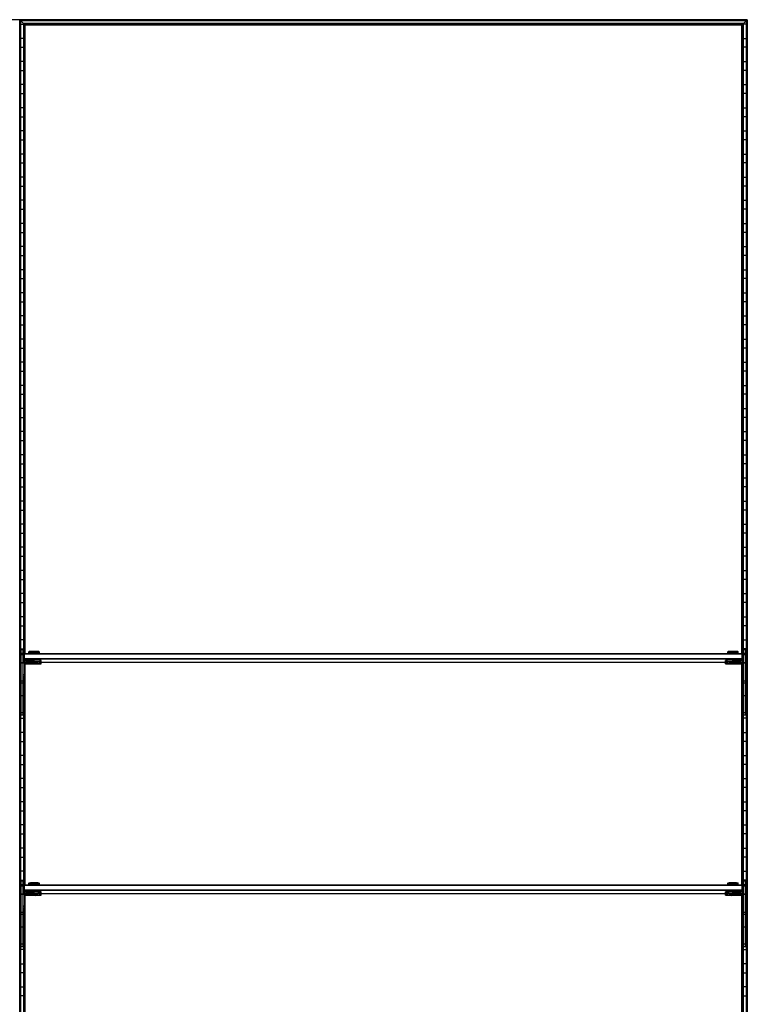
# Model space of a CAD drawing. Header units: millimetres. Extents: x -503 to 1509, y -1200 to 1200.
# Tile 4 of 4: x 503 to 1509, y -162 to 1200. Entities that reach past the tile are written whole.
import ezdxf

# ---------------------------------------------------------------- set-up
doc = ezdxf.new("R2010")
doc.units = ezdxf.units.MM

msp = doc.modelspace()

# ---------------------------------------------------------------- linework, layer by layer
at = {"color": 7, "linetype": 'Continuous', "lineweight": 25}
for p, q in [((1508.6, 1200), (-502.9, 1200)), ((1508.3, 1199.6), (503.2, 1199.6)), ((504, 1198.8), (503.2, 1199.6)), ((503.2, -1199.7), (503.2, 1199.6)), ((1507.5, 1198.8), (504, 1198.8)), ((504, 1198.8), (504, -1198.8)), ((1507.1, 1198.5), (504.4, 1198.5)), ((508.1, 1194.7), (504.4, 1198.5)), ((504.4, -1198.5), (504.4, 1198.5)), ((1503.4, 1194.7), (1507.1, 1198.5)), ((1507.1, 1198.5), (1507.1, -1198.5)), ((1508.3, 1199.6), (1507.5, 1198.8)), ((1507.5, -1198.8), (1507.5, 1198.8)), ((1508.3, 1199.6), (1508.3, -1199.7)), ((1508.6, -1200), (1508.6, 1200)), ((504.4, 1193.8), (508.1, 1193.8)), ((1503.4, 1194.7), (508.1, 1194.7)), ((508.1, 1194.7), (508.1, 311.5)), ((1503, 1194.4), (508.5, 1194.4)), ((509.3, 1193.6), (508.5, 1194.4)), ((508.5, 312.1), (508.5, 1194.4)), ((1502.2, 1193.6), (509.3, 1193.6)), ((509.3, 1193.6), (509.3, 323)), ((1501.9, 1193.2), (509.6, 1193.2)), ((510.3, 1192.5), (509.6, 1193.2)), ((509.6, 323.4), (509.6, 1193.2)), ((1501.2, 1192.5), (510.3, 1192.5)), ((510.3, 323.5), (510.3, 1192.5)), ((1501.2, 1192.5), (1501.9, 1193.2)), ((1501.2, 323.5), (1501.2, 1192.5)), ((1501.9, 1193.2), (1501.9, 323.4)), ((1503, 1194.4), (1502.2, 1193.6)), ((1502.2, 323), (1502.2, 1193.6)), ((1503, 1194.4), (1503, 312.1)), ((1503.4, 311.5), (1503.4, 1194.7)), ((1507.1, 1193.8), (1503.4, 1193.8)), ((508.1, 1174.2), (504.4, 1174.2)), ((1503.4, 1174.2), (1507.1, 1174.2)), ((504.4, 1161.8), (508.1, 1161.8)), ((1507.1, 1161.8), (1503.4, 1161.8)), ((508.1, 1142.2), (504.4, 1142.2)), ((1503.4, 1142.2), (1507.1, 1142.2)), ((504.4, 1129.8), (508.1, 1129.8)), ((1507.1, 1129.8), (1503.4, 1129.8)), ((508.1, 1110.2), (504.4, 1110.2)), ((1503.4, 1110.2), (1507.1, 1110.2)), ((504.4, 1097.8), (508.1, 1097.8)), ((1507.1, 1097.8), (1503.4, 1097.8)), ((508.1, 1078.2), (504.4, 1078.2)), ((1503.4, 1078.2), (1507.1, 1078.2)), ((504.4, 1065.8), (508.1, 1065.8)), ((1507.1, 1065.8), (1503.4, 1065.8)), ((508.1, 1046.2), (504.4, 1046.2)), ((1503.4, 1046.2), (1507.1, 1046.2)), ((504.4, 1033.8), (508.1, 1033.8)), ((1507.1, 1033.8), (1503.4, 1033.8)), ((508.1, 1014.2), (504.4, 1014.2)), ((1503.4, 1014.2), (1507.1, 1014.2)), ((504.4, 1001.8), (508.1, 1001.8)), ((1507.1, 1001.8), (1503.4, 1001.8)), ((508.1, 982.2), (504.4, 982.2)), ((1503.4, 982.2), (1507.1, 982.2)), ((504.4, 969.8), (508.1, 969.8)), ((1507.1, 969.8), (1503.4, 969.8)), ((508.1, 950.2), (504.4, 950.2)), ((1503.4, 950.2), (1507.1, 950.2)), ((504.4, 937.8), (508.1, 937.8)), ((1507.1, 937.8), (1503.4, 937.8)), ((508.1, 918.2), (504.4, 918.2)), ((1503.4, 918.2), (1507.1, 918.2)), ((504.4, 905.8), (508.1, 905.8)), ((1507.1, 905.8), (1503.4, 905.8)), ((508.1, 886.2), (504.4, 886.2)), ((1503.4, 886.2), (1507.1, 886.2)), ((504.4, 873.8), (508.1, 873.8)), ((1507.1, 873.8), (1503.4, 873.8)), ((508.1, 854.2), (504.4, 854.2)), ((1503.4, 854.2), (1507.1, 854.2)), ((504.4, 841.8), (508.1, 841.8)), ((1507.1, 841.8), (1503.4, 841.8)), ((508.1, 822.2), (504.4, 822.2)), ((1503.4, 822.2), (1507.1, 822.2)), ((504.4, 809.8), (508.1, 809.8)), ((1507.1, 809.8), (1503.4, 809.8)), ((508.1, 790.2), (504.4, 790.2)), ((1503.4, 790.2), (1507.1, 790.2)), ((504.4, 777.8), (508.1, 777.8)), ((1507.1, 777.8), (1503.4, 777.8)), ((508.1, 758.2), (504.4, 758.2)), ((1503.4, 758.2), (1507.1, 758.2)), ((504.4, 745.8), (508.1, 745.8)), ((1507.1, 745.8), (1503.4, 745.8)), ((508.1, 726.2), (504.4, 726.2)), ((1503.4, 726.2), (1507.1, 726.2)), ((504.4, 713.8), (508.1, 713.8)), ((1507.1, 713.8), (1503.4, 713.8)), ((508.1, 694.2), (504.4, 694.2)), ((504.4, 681.8), (508.1, 681.8)), ((1503.4, 694.2), (1507.1, 694.2)), ((1507.1, 681.8), (1503.4, 681.8)), ((508.1, 662.2), (504.4, 662.2)), ((1503.4, 662.2), (1507.1, 662.2)), ((504.4, 649.8), (508.1, 649.8)), ((1507.1, 649.8), (1503.4, 649.8)), ((508.1, 630.2), (504.4, 630.2)), ((1503.4, 630.2), (1507.1, 630.2)), ((504.4, 617.8), (508.1, 617.8)), ((1507.1, 617.8), (1503.4, 617.8)), ((508.1, 598.2), (504.4, 598.2)), ((504.4, 585.8), (508.1, 585.8)), ((1503.4, 598.2), (1507.1, 598.2)), ((1507.1, 585.8), (1503.4, 585.8)), ((508.1, 566.2), (504.4, 566.2)), ((1503.4, 566.2), (1507.1, 566.2)), ((504.4, 553.8), (508.1, 553.8)), ((1507.1, 553.8), (1503.4, 553.8)), ((508.1, 534.2), (504.4, 534.2)), ((1503.4, 534.2), (1507.1, 534.2)), ((504.4, 521.8), (508.1, 521.8)), ((1507.1, 521.8), (1503.4, 521.8)), ((508.1, 502.2), (504.4, 502.2)), ((1503.4, 502.2), (1507.1, 502.2)), ((504.4, 489.8), (508.1, 489.8)), ((1507.1, 489.8), (1503.4, 489.8)), ((508.1, 470.2), (504.4, 470.2)), ((1503.4, 470.2), (1507.1, 470.2)), ((504.4, 457.8), (508.1, 457.8)), ((1507.1, 457.8), (1503.4, 457.8)), ((508.1, 438.2), (504.4, 438.2)), ((1503.4, 438.2), (1507.1, 438.2)), ((504.4, 425.8), (508.1, 425.8)), ((1507.1, 425.8), (1503.4, 425.8)), ((508.1, 406.2), (504.4, 406.2)), ((1503.4, 406.2), (1507.1, 406.2)), ((504.4, 393.8), (508.1, 393.8)), ((1507.1, 393.8), (1503.4, 393.8)), ((508.1, 374.2), (504.4, 374.2)), ((1503.4, 374.2), (1507.1, 374.2)), ((504.4, 361.8), (508.1, 361.8)), ((1507.1, 361.8), (1503.4, 361.8)), ((508.1, 342.2), (504.4, 342.2)), ((1503.4, 342.2), (1507.1, 342.2)), ((504.4, 329.8), (508.1, 329.8)), ((504.7, 237.8), (504.7, 328.8)), ((504.7, 328.8), (507.7, 328.8)), ((507.7, 237.8), (507.7, 328.8)), ((1507.1, 329.8), (1503.4, 329.8)), ((1503.7, 237.8), (1503.7, 328.8)), ((1503.7, 328.8), (1506.7, 328.8)), ((1506.7, 237.8), (1506.7, 328.8)), ((507.7, 323.5), (504.7, 323.5)), ((507.7, 321.6), (504.7, 321.6)), ((508.7, 322.5), (509.7, 323.5)), ((508.7, 322.5), (508.7, 312.5)), ((508.7, 322.5), (509.7, 322.5)), ((509.7, 316.5), (508.7, 316.5)), ((509.7, 315.5), (508.7, 316.5)), ((509.7, 313.3), (509.7, 323.5)), ((509.7, 323.5), (1501.7, 323.5)), ((1501.7, 322.5), (509.7, 322.5)), ((509.7, 316.5), (1501.7, 316.5)), ((1501.7, 315.5), (509.7, 315.5)), ((511.7, 311.5), (511.7, 313.8)), ((522.7, 313.8), (511.7, 313.8)), ((516, 325.9), (515.2, 325.1)), ((515.2, 325.1), (515.2, 323.7)), ((516, 323.7), (516, 323.5)), ((516, 314.7), (516, 313.8)), ((522.7, 326), (522.7, 325.2)), ((522.7, 323.8), (522.7, 325.2)), ((522.7, 323.8), (522.7, 323.5)), ((522.7, 311.8), (522.7, 314.8)), ((530.2, 325.1), (529.5, 325.9)), ((529.5, 323.5), (529.5, 323.7)), ((529.5, 313.8), (529.5, 314.7)), ((530.2, 323.7), (530.2, 325.1)), ((532.7, 311.7), (532.7, 313.7)), ((1478.7, 311.7), (1478.7, 313.7)), ((1482, 325.9), (1481.2, 325.1)), ((1481.2, 325.1), (1481.2, 323.7)), ((1482, 323.7), (1482, 323.5)), ((1482, 314.7), (1482, 313.8)), ((1488.7, 326), (1488.7, 325.2)), ((1488.7, 323.8), (1488.7, 325.2)), ((1488.7, 323.8), (1488.7, 323.5)), ((1488.7, 311.8), (1488.7, 314.8)), ((1499.7, 313.8), (1488.7, 313.8)), ((1496.2, 325.1), (1495.5, 325.9)), ((1495.5, 323.5), (1495.5, 323.7)), ((1495.5, 313.8), (1495.5, 314.7)), ((1496.2, 323.7), (1496.2, 325.1)), ((1499.7, 311.5), (1499.7, 313.8)), ((1501.7, 313.3), (1501.7, 323.5)), ((1502.7, 322.5), (1501.7, 323.5)), ((1502.7, 322.5), (1501.7, 322.5)), ((1501.7, 316.5), (1502.7, 316.5)), ((1501.7, 315.5), (1502.7, 316.5)), ((1502.7, 322.5), (1502.7, 312.5)), ((1506.7, 323.5), (1503.7, 323.5)), ((1506.7, 321.6), (1503.7, 321.6)), ((504.7, 310.2), (504.4, 310.2)), ((507.7, 310.6), (504.7, 310.6)), ((507.7, 310.1), (504.7, 310.1)), ((507.8, 310.2), (507.7, 310.2)), ((509.7, 309.8), (507.7, 309.8)), ((509.7, 309.8), (509.7, 290.9)), ((510.3, 3.5), (510.3, 308.3)), ((510.7, 311.2), (511.3, 311.2)), ((522.7, 311.8), (511.7, 311.8)), ((511.7, 311.5), (522.7, 311.5)), ((511.7, 308.9), (511.7, 311.2)), ((522.7, 311.2), (511.7, 311.2)), ((522.7, 309.2), (511.7, 309.2)), ((511.7, 308.9), (522.7, 308.9)), ((516, 311.5), (516, 311.2)), ((520.7, 311.7), (520.7, 311.7)), ((520.7, 309.1), (520.7, 309)), ((522.7, 311.7), (522.7, 311.7)), ((522.7, 311.6), (522.7, 311.6)), ((522.7, 309.2), (522.7, 311.5)), ((522.7, 309.1), (522.7, 309.1)), ((522.7, 309), (522.7, 309)), ((524.7, 311.7), (524.8, 311.7)), ((524.7, 309), (524.8, 309.1)), ((529.5, 311.2), (529.5, 311.5)), ((529.5, 311.2), (1482, 311.2)), ((532.7, 309), (532.7, 311)), ((1478.7, 309), (1478.7, 311)), ((1482, 311.5), (1482, 311.2)), ((1486.7, 311.7), (1486.7, 311.7)), ((1486.7, 309.1), (1486.7, 309)), ((1499.7, 311.8), (1488.7, 311.8)), ((1488.7, 311.7), (1488.7, 311.7)), ((1488.7, 311.6), (1488.7, 311.6)), ((1488.7, 311.5), (1499.7, 311.5)), ((1488.7, 309.2), (1488.7, 311.5)), ((1499.7, 311.2), (1488.7, 311.2)), ((1499.7, 309.2), (1488.7, 309.2)), ((1488.7, 309.1), (1488.7, 309.1)), ((1488.7, 309), (1488.7, 309)), ((1488.7, 308.9), (1499.7, 308.9)), ((1490.7, 311.7), (1490.8, 311.7)), ((1490.7, 309), (1490.8, 309.1)), ((1495.5, 311.2), (1495.5, 311.5)), ((1499.7, 308.9), (1499.7, 311.2)), ((1500.2, 311.2), (1500.8, 311.2)), ((1501.2, 3.5), (1501.2, 308.3)), ((1501.7, 309.8), (1501.7, 290.9)), ((1501.7, 309.8), (1503.7, 309.8)), ((1506.7, 310.6), (1503.7, 310.6)), ((1503.7, 310.2), (1503.7, 310.2)), ((1506.7, 310.1), (1503.7, 310.1)), ((1506.7, 310.2), (1507.1, 310.2)), ((504.4, 297.8), (504.7, 297.8)), ((509.7, 293.8), (507.7, 293.8)), ((509.7, 293.5), (507.7, 293.5)), ((509.7, 291.2), (507.7, 291.2)), ((509.7, 290.9), (507.7, 290.9)), ((508.1, 290.9), (508.1, -8.5)), ((508.5, -7.9), (508.5, 290.9)), ((509.3, 290.9), (509.3, 3)), ((509.6, 3.4), (509.6, 290.9)), ((1501.7, 293.8), (1503.7, 293.8)), ((1501.7, 293.5), (1503.7, 293.5)), ((1501.7, 291.2), (1503.7, 291.2)), ((1501.7, 290.9), (1503.7, 290.9)), ((1501.9, 290.9), (1501.9, 3.4)), ((1502.2, 3), (1502.2, 290.9)), ((1503, 290.9), (1503, -7.9)), ((1503.4, -8.5), (1503.4, 290.9)), ((1507.1, 297.8), (1506.7, 297.8)), ((504.7, 278.2), (504.4, 278.2)), ((507.7, 285.1), (504.7, 285.1)), ((507.7, 282.5), (504.7, 282.5)), ((508.1, 278.2), (507.7, 278.2)), ((1503.4, 278.2), (1503.7, 278.2)), ((1506.7, 285.1), (1503.7, 285.1)), ((1506.7, 282.5), (1503.7, 282.5)), ((1506.7, 278.2), (1507.1, 278.2)), ((504.4, 265.8), (504.7, 265.8)), ((507.7, 264.6), (504.7, 264.6)), ((507.7, 265.8), (508.1, 265.8)), ((1503.7, 265.8), (1503.4, 265.8)), ((1506.7, 264.6), (1503.7, 264.6)), ((1507.1, 265.8), (1506.7, 265.8)), ((504.7, 246.2), (504.4, 246.2)), ((508.1, 246.2), (507.7, 246.2)), ((1503.4, 246.2), (1503.7, 246.2)), ((1506.7, 246.2), (1507.1, 246.2)), ((504.4, 233.8), (508.1, 233.8)), ((507.7, 241.4), (504.7, 241.4)), ((507.7, 237.8), (504.7, 237.8)), ((1507.1, 233.8), (1503.4, 233.8)), ((1506.7, 241.4), (1503.7, 241.4)), ((1506.7, 237.8), (1503.7, 237.8)), ((508.1, 214.2), (504.4, 214.2)), ((1503.4, 214.2), (1507.1, 214.2)), ((504.4, 201.8), (508.1, 201.8)), ((1507.1, 201.8), (1503.4, 201.8)), ((508.1, 182.2), (504.4, 182.2)), ((1503.4, 182.2), (1507.1, 182.2)), ((504.4, 169.8), (508.1, 169.8)), ((1507.1, 169.8), (1503.4, 169.8)), ((508.1, 150.2), (504.4, 150.2)), ((1503.4, 150.2), (1507.1, 150.2)), ((504.4, 137.8), (508.1, 137.8)), ((1507.1, 137.8), (1503.4, 137.8)), ((508.1, 118.2), (504.4, 118.2)), ((1503.4, 118.2), (1507.1, 118.2)), ((504.4, 105.8), (508.1, 105.8)), ((1507.1, 105.8), (1503.4, 105.8)), ((508.1, 86.2), (504.4, 86.2)), ((1503.4, 86.2), (1507.1, 86.2)), ((504.4, 73.8), (508.1, 73.8)), ((1507.1, 73.8), (1503.4, 73.8)), ((508.1, 54.2), (504.4, 54.2)), ((504.4, 41.8), (508.1, 41.8)), ((1503.4, 54.2), (1507.1, 54.2)), ((1507.1, 41.8), (1503.4, 41.8)), ((508.1, 22.2), (504.4, 22.2)), ((1503.4, 22.2), (1507.1, 22.2)), ((504.4, 9.8), (508.1, 9.8)), ((504.7, -82.2), (504.7, 8.8)), ((504.7, 8.8), (507.7, 8.8)), ((507.7, 3.5), (504.7, 3.5)), ((507.7, 1.6), (504.7, 1.6)), ((507.7, -82.2), (507.7, 8.8)), ((508.7, 2.5), (509.7, 3.5)), ((508.7, 2.5), (508.7, -7.5)), ((508.7, 2.5), (509.7, 2.5)), ((509.7, -6.7), (509.7, 3.5)), ((509.7, 3.5), (1501.7, 3.5)), ((1501.7, 2.5), (509.7, 2.5)), ((516, 5.9), (515.2, 5.1)), ((515.2, 5.1), (515.2, 3.7)), ((516, 3.7), (516, 3.5)), ((522.7, 6), (522.7, 5.2)), ((522.7, 3.8), (522.7, 5.2)), ((522.7, 3.8), (522.7, 3.5)), ((530.2, 5.1), (529.5, 5.9)), ((529.5, 3.5), (529.5, 3.7)), ((530.2, 3.7), (530.2, 5.1)), ((1482, 5.9), (1481.2, 5.1)), ((1481.2, 5.1), (1481.2, 3.7)), ((1482, 3.7), (1482, 3.5)), ((1488.7, 6), (1488.7, 5.2)), ((1488.7, 3.8), (1488.7, 5.2)), ((1488.7, 3.8), (1488.7, 3.5)), ((1496.2, 5.1), (1495.5, 5.9)), ((1495.5, 3.5), (1495.5, 3.7)), ((1496.2, 3.7), (1496.2, 5.1)), ((1501.7, -6.7), (1501.7, 3.5)), ((1502.7, 2.5), (1501.7, 3.5)), ((1502.7, 2.5), (1501.7, 2.5)), ((1502.7, 2.5), (1502.7, -7.5)), ((1507.1, 9.8), (1503.4, 9.8)), ((1503.7, -82.2), (1503.7, 8.8)), ((1503.7, 8.8), (1506.7, 8.8)), ((1506.7, 3.5), (1503.7, 3.5)), ((1506.7, 1.6), (1503.7, 1.6)), ((1506.7, -82.2), (1506.7, 8.8)), ((504.4, -9.8), (504.7, -9.8)), ((507.7, -9.4), (504.7, -9.4)), ((507.7, -9.9), (504.7, -9.9)), ((507.7, -9.8), (507.8, -9.8)), ((509.7, -10.2), (507.7, -10.2)), ((509.7, -3.5), (508.7, -3.5)), ((509.7, -4.5), (508.7, -3.5)), ((509.7, -3.5), (1501.7, -3.5)), ((1501.7, -4.5), (509.7, -4.5)), ((509.7, -10.2), (509.7, -29.1)), ((510.3, -316.5), (510.3, -11.7)), ((510.7, -8.8), (511.3, -8.8)), ((511.7, -8.5), (511.7, -6.2)), ((522.7, -6.2), (511.7, -6.2)), ((522.7, -8.2), (511.7, -8.2)), ((511.7, -8.5), (522.7, -8.5)), ((511.7, -11.1), (511.7, -8.8)), ((522.7, -8.8), (511.7, -8.8)), ((522.7, -10.8), (511.7, -10.8)), ((511.7, -11.1), (522.7, -11.1)), ((516, -5.3), (516, -6.2)), ((516, -8.5), (516, -8.8)), ((520.7, -8.3), (520.7, -8.3)), ((520.7, -10.9), (520.7, -11)), ((522.7, -8.2), (522.7, -5.2)), ((522.7, -8.3), (522.7, -8.3)), ((522.7, -8.4), (522.7, -8.4)), ((522.7, -10.8), (522.7, -8.5)), ((522.7, -10.9), (522.7, -10.9)), ((522.7, -11), (522.7, -11)), ((524.7, -8.3), (524.8, -8.3)), ((524.7, -11), (524.8, -10.9)), ((529.5, -6.2), (529.5, -5.3)), ((529.5, -8.8), (529.5, -8.5)), ((529.5, -8.8), (1482, -8.8)), ((532.7, -8.3), (532.7, -6.3)), ((532.7, -11), (532.7, -9)), ((1478.7, -8.3), (1478.7, -6.3)), ((1478.7, -11), (1478.7, -9)), ((1482, -5.3), (1482, -6.2)), ((1482, -8.5), (1482, -8.8)), ((1486.7, -8.3), (1486.7, -8.3)), ((1486.7, -10.9), (1486.7, -11)), ((1488.7, -8.2), (1488.7, -5.2)), ((1499.7, -6.2), (1488.7, -6.2)), ((1499.7, -8.2), (1488.7, -8.2)), ((1488.7, -8.3), (1488.7, -8.3)), ((1488.7, -8.4), (1488.7, -8.4)), ((1488.7, -8.5), (1499.7, -8.5)), ((1488.7, -10.8), (1488.7, -8.5)), ((1499.7, -8.8), (1488.7, -8.8)), ((1499.7, -10.8), (1488.7, -10.8)), ((1488.7, -10.9), (1488.7, -10.9)), ((1488.7, -11), (1488.7, -11)), ((1488.7, -11.1), (1499.7, -11.1)), ((1490.7, -8.3), (1490.8, -8.3)), ((1490.7, -11), (1490.8, -10.9)), ((1495.5, -6.2), (1495.5, -5.3)), ((1495.5, -8.8), (1495.5, -8.5)), ((1499.7, -8.5), (1499.7, -6.2)), ((1499.7, -11.1), (1499.7, -8.8)), ((1500.2, -8.8), (1500.8, -8.8)), ((1501.2, -316.5), (1501.2, -11.7)), ((1501.7, -3.5), (1502.7, -3.5)), ((1501.7, -4.5), (1502.7, -3.5)), ((1501.7, -10.2), (1503.7, -10.2)), ((1501.7, -10.2), (1501.7, -29.1)), ((1506.7, -9.4), (1503.7, -9.4)), ((1503.7, -9.8), (1503.7, -9.8)), ((1506.7, -9.9), (1503.7, -9.9)), ((1507.1, -9.8), (1506.7, -9.8)), ((504.7, -22.2), (504.4, -22.2)), ((509.7, -26.2), (507.7, -26.2)), ((509.7, -26.5), (507.7, -26.5)), ((1501.7, -26.2), (1503.7, -26.2)), ((1501.7, -26.5), (1503.7, -26.5)), ((1506.7, -22.2), (1507.1, -22.2)), ((507.7, -34.9), (504.7, -34.9)), ((507.7, -37.5), (504.7, -37.5)), ((509.7, -28.8), (507.7, -28.8)), ((509.7, -29.1), (507.7, -29.1)), ((508.1, -29.1), (508.1, -328.5)), ((508.5, -327.9), (508.5, -29.1)), ((509.3, -29.1), (509.3, -317)), ((509.6, -316.6), (509.6, -29.1)), ((1501.7, -28.8), (1503.7, -28.8)), ((1501.7, -29.1), (1503.7, -29.1)), ((1501.9, -29.1), (1501.9, -316.6)), ((1502.2, -317), (1502.2, -29.1)), ((1503, -29.1), (1503, -327.9)), ((1503.4, -328.5), (1503.4, -29.1)), ((1506.7, -34.9), (1503.7, -34.9)), ((1506.7, -37.5), (1503.7, -37.5)), ((504.4, -41.8), (504.7, -41.8)), ((504.7, -54.2), (504.4, -54.2)), ((507.7, -41.8), (508.1, -41.8)), ((508.1, -54.2), (507.7, -54.2)), ((1503.7, -41.8), (1503.4, -41.8)), ((1503.4, -54.2), (1503.7, -54.2)), ((1507.1, -41.8), (1506.7, -41.8)), ((1506.7, -54.2), (1507.1, -54.2)), ((507.7, -55.4), (504.7, -55.4)), ((1506.7, -55.4), (1503.7, -55.4)), ((504.4, -73.8), (504.7, -73.8)), ((507.7, -78.6), (504.7, -78.6)), ((507.7, -73.8), (508.1, -73.8)), ((1503.7, -73.8), (1503.4, -73.8)), ((1506.7, -78.6), (1503.7, -78.6)), ((1507.1, -73.8), (1506.7, -73.8)), ((508.1, -86.2), (504.4, -86.2)), ((507.7, -82.2), (504.7, -82.2)), ((1503.4, -86.2), (1507.1, -86.2)), ((1506.7, -82.2), (1503.7, -82.2)), ((504.4, -105.8), (508.1, -105.8)), ((1507.1, -105.8), (1503.4, -105.8)), ((508.1, -118.2), (504.4, -118.2)), ((1503.4, -118.2), (1507.1, -118.2)), ((504.4, -137.8), (508.1, -137.8)), ((1507.1, -137.8), (1503.4, -137.8)), ((508.1, -150.2), (504.4, -150.2)), ((1503.4, -150.2), (1507.1, -150.2))]:
    msp.add_line(p, q, dxfattribs=at)
at = {"color": 7, "linetype": 'Continuous', "lineweight": 25, "flags": 128}
for points in [[(516, 323.6), (516, 323.6), (515.4, 323.6), (515.2, 323.7), (515.4, 323.7), (516, 323.7), (516.9, 323.7), (518.1, 323.8), (519.5, 323.8), (521.1, 323.8), (522.7, 323.8)], [(522.7, 323.8), (524.4, 323.8), (526, 323.8), (527.4, 323.8), (528.6, 323.7), (529.5, 323.7), (530.1, 323.7), (530.2, 323.7), (530.1, 323.6), (529.5, 323.6), (529.5, 323.6)], [(1482, 323.6), (1482, 323.6), (1481.4, 323.6), (1481.2, 323.7), (1481.4, 323.7), (1482, 323.7), (1482.9, 323.7), (1484.1, 323.8), (1485.5, 323.8), (1487.1, 323.8), (1488.7, 323.8)], [(1488.7, 323.8), (1490.4, 323.8), (1492, 323.8), (1493.4, 323.8), (1494.6, 323.7), (1495.5, 323.7), (1496.1, 323.7), (1496.2, 323.7), (1496.1, 323.6), (1495.5, 323.6), (1495.5, 323.6)], [(511.7, 311.2), (511, 311.1), (510.4, 311)], [(522.7, 311.6), (521.9, 311.6), (521.1, 311.6), (520.7, 311.6), (520.5, 311.7), (520.7, 311.7), (521.1, 311.7), (521.9, 311.7), (522.7, 311.7)], [(522.7, 309), (521.9, 309), (521.1, 309), (520.7, 309), (520.5, 309), (520.7, 309.1), (521.1, 309.1), (521.9, 309.1), (522.7, 309.1)], [(522.7, 311.7), (522, 311.7), (521.3, 311.7), (520.9, 311.7), (520.7, 311.7), (520.9, 311.6), (521.3, 311.6), (522, 311.6), (522.7, 311.6)], [(522.7, 309.1), (522, 309.1), (521.3, 309.1), (520.9, 309.1), (520.7, 309), (520.9, 309), (521.3, 309), (522, 309), (522.7, 309)], [(522.7, 311.6), (523.5, 311.6), (524.2, 311.6), (524.6, 311.6), (524.7, 311.7), (524.6, 311.7), (524.2, 311.7), (523.5, 311.7), (522.7, 311.7)], [(522.7, 311.7), (523.6, 311.7), (524.3, 311.7), (524.8, 311.7), (525, 311.7), (524.8, 311.6), (524.3, 311.6), (523.6, 311.6), (522.7, 311.6)], [(522.7, 309), (523.5, 309), (524.2, 309), (524.6, 309), (524.7, 309), (524.6, 309.1), (524.2, 309.1), (523.5, 309.1), (522.7, 309.1)], [(522.7, 309.1), (523.6, 309.1), (524.3, 309.1), (524.8, 309.1), (525, 309), (524.8, 309), (524.3, 309), (523.6, 309), (522.7, 309)], [(1488.7, 311.6), (1487.9, 311.6), (1487.1, 311.6), (1486.7, 311.6), (1486.5, 311.7), (1486.7, 311.7), (1487.1, 311.7), (1487.9, 311.7), (1488.7, 311.7)], [(1488.7, 309), (1487.9, 309), (1487.1, 309), (1486.7, 309), (1486.5, 309), (1486.7, 309.1), (1487.1, 309.1), (1487.9, 309.1), (1488.7, 309.1)], [(1488.7, 311.7), (1488, 311.7), (1487.3, 311.7), (1486.9, 311.7), (1486.7, 311.7), (1486.9, 311.6), (1487.3, 311.6), (1488, 311.6), (1488.7, 311.6)], [(1488.7, 309.1), (1488, 309.1), (1487.3, 309.1), (1486.9, 309.1), (1486.7, 309), (1486.9, 309), (1487.3, 309), (1488, 309), (1488.7, 309)], [(1488.7, 311.6), (1489.5, 311.6), (1490.2, 311.6), (1490.6, 311.6), (1490.7, 311.7), (1490.6, 311.7), (1490.2, 311.7), (1489.5, 311.7), (1488.7, 311.7)], [(1488.7, 311.7), (1489.6, 311.7), (1490.3, 311.7), (1490.8, 311.7), (1491, 311.7), (1490.8, 311.6), (1490.3, 311.6), (1489.6, 311.6), (1488.7, 311.6)], [(1488.7, 309), (1489.5, 309), (1490.2, 309), (1490.6, 309), (1490.7, 309), (1490.6, 309.1), (1490.2, 309.1), (1489.5, 309.1), (1488.7, 309.1)], [(1488.7, 309.1), (1489.6, 309.1), (1490.3, 309.1), (1490.8, 309.1), (1491, 309), (1490.8, 309), (1490.3, 309), (1489.6, 309), (1488.7, 309)], [(1501.1, 311), (1500.5, 311.1), (1499.7, 311.2)], [(516, 3.6), (516, 3.6), (515.4, 3.6), (515.2, 3.7), (515.4, 3.7), (516, 3.7), (516.9, 3.7), (518.1, 3.8), (519.5, 3.8), (521.1, 3.8), (522.7, 3.8)], [(522.7, 3.8), (524.4, 3.8), (526, 3.8), (527.4, 3.8), (528.6, 3.7), (529.5, 3.7), (530.1, 3.7), (530.2, 3.7), (530.1, 3.6), (529.5, 3.6), (529.5, 3.6)], [(1482, 3.6), (1482, 3.6), (1481.4, 3.6), (1481.2, 3.7), (1481.4, 3.7), (1482, 3.7), (1482.9, 3.7), (1484.1, 3.8), (1485.5, 3.8), (1487.1, 3.8), (1488.7, 3.8)], [(1488.7, 3.8), (1490.4, 3.8), (1492, 3.8), (1493.4, 3.8), (1494.6, 3.7), (1495.5, 3.7), (1496.1, 3.7), (1496.2, 3.7), (1496.1, 3.6), (1495.5, 3.6), (1495.5, 3.6)], [(511.7, -8.8), (511, -8.9), (510.4, -9)], [(522.7, -8.4), (521.9, -8.4), (521.1, -8.4), (520.7, -8.4), (520.5, -8.3), (520.7, -8.3), (521.1, -8.3), (521.9, -8.3), (522.7, -8.3)], [(522.7, -11), (521.9, -11), (521.1, -11), (520.7, -11), (520.5, -11), (520.7, -10.9), (521.1, -10.9), (521.9, -10.9), (522.7, -10.9)], [(522.7, -8.3), (522, -8.3), (521.3, -8.3), (520.9, -8.3), (520.7, -8.3), (520.9, -8.4), (521.3, -8.4), (522, -8.4), (522.7, -8.4)], [(522.7, -10.9), (522, -10.9), (521.3, -10.9), (520.9, -10.9), (520.7, -11), (520.9, -11), (521.3, -11), (522, -11), (522.7, -11)], [(522.7, -8.4), (523.5, -8.4), (524.2, -8.4), (524.6, -8.4), (524.7, -8.3), (524.6, -8.3), (524.2, -8.3), (523.5, -8.3), (522.7, -8.3)], [(522.7, -8.3), (523.6, -8.3), (524.3, -8.3), (524.8, -8.3), (525, -8.3), (524.8, -8.4), (524.3, -8.4), (523.6, -8.4), (522.7, -8.4)], [(522.7, -11), (523.5, -11), (524.2, -11), (524.6, -11), (524.7, -11), (524.6, -10.9), (524.2, -10.9), (523.5, -10.9), (522.7, -10.9)], [(522.7, -10.9), (523.6, -10.9), (524.3, -10.9), (524.8, -10.9), (525, -11), (524.8, -11), (524.3, -11), (523.6, -11), (522.7, -11)], [(1488.7, -8.4), (1487.9, -8.4), (1487.1, -8.4), (1486.7, -8.4), (1486.5, -8.3), (1486.7, -8.3), (1487.1, -8.3), (1487.9, -8.3), (1488.7, -8.3)], [(1488.7, -11), (1487.9, -11), (1487.1, -11), (1486.7, -11), (1486.5, -11), (1486.7, -10.9), (1487.1, -10.9), (1487.9, -10.9), (1488.7, -10.9)], [(1488.7, -8.3), (1488, -8.3), (1487.3, -8.3), (1486.9, -8.3), (1486.7, -8.3), (1486.9, -8.4), (1487.3, -8.4), (1488, -8.4), (1488.7, -8.4)], [(1488.7, -10.9), (1488, -10.9), (1487.3, -10.9), (1486.9, -10.9), (1486.7, -11), (1486.9, -11), (1487.3, -11), (1488, -11), (1488.7, -11)], [(1488.7, -8.4), (1489.5, -8.4), (1490.2, -8.4), (1490.6, -8.4), (1490.7, -8.3), (1490.6, -8.3), (1490.2, -8.3), (1489.5, -8.3), (1488.7, -8.3)], [(1488.7, -8.3), (1489.6, -8.3), (1490.3, -8.3), (1490.8, -8.3), (1491, -8.3), (1490.8, -8.4), (1490.3, -8.4), (1489.6, -8.4), (1488.7, -8.4)], [(1488.7, -11), (1489.5, -11), (1490.2, -11), (1490.6, -11), (1490.7, -11), (1490.6, -10.9), (1490.2, -10.9), (1489.5, -10.9), (1488.7, -10.9)], [(1488.7, -10.9), (1489.6, -10.9), (1490.3, -10.9), (1490.8, -10.9), (1491, -11), (1490.8, -11), (1490.3, -11), (1489.6, -11), (1488.7, -11)], [(1501.1, -9), (1500.5, -8.9), (1499.7, -8.8)]]:
    msp.add_lwpolyline(points, dxfattribs=at)
at = {"color": 7, "linetype": 'Continuous', "lineweight": 25}
for centre, radius, start, end in [((511.7, 309.8), 4, 89.9956, 179.9956), ((520.6, 233.6), 91.7, 88.6553, 93.3442), ((521.2, 218.7), 107.3, 89.1798, 92.7852), ((521.2, 219.4), 104.4, 89.1473, 92.8524), ((521.2, 210.4), 104.4, 89.1473, 92.8524), ((524.8, 249.4), 76.6, 86.4928, 91.5419), ((524.9, 233.6), 91.7, 86.6551, 91.3451), ((524.8, 249.8), 74, 86.3875, 91.6128), ((524.8, 240.8), 74, 86.3875, 91.6128), ((525.2, 170.5), 143.4, 87.0017, 90.9986), ((1486.2, 170.5), 143.4, 89.0014, 92.9983), ((1486.6, 233.5), 91.7, 88.6555, 93.3437), ((1487.2, 218.7), 107.3, 89.1798, 92.7849), ((1487.2, 219.4), 104.4, 89.1473, 92.8524), ((1487.2, 210.4), 104.4, 89.1473, 92.8524), ((1490.8, 249.4), 76.6, 86.4923, 91.5422), ((1490.9, 233.6), 91.6, 86.6546, 91.3453), ((1490.8, 249.8), 74, 86.3875, 91.6128), ((1490.8, 240.8), 74, 86.3875, 91.6128), ((1499.7, 309.8), 4, 0.0044, 90.0044), ((511.7, 309.8), 2, 89.9956, 179.9956), ((511.7, 309.5), 2, 89.9956, 179.9956), ((511.7, 307.2), 2, 89.9956, 179.9956), ((511.7, 306.9), 2, 89.9956, 179.9956), ((525.2, 168.5), 143.4, 87.0017, 90.9986), ((525.2, 454.9), 143.4, 269.0014, 272.9983), ((525.2, 167.8), 143.4, 87.0017, 90.9986), ((525.2, 165.8), 143.4, 87.0017, 90.9986), ((525.2, 452.2), 143.4, 269.0014, 272.9983), ((1486.2, 168.5), 143.4, 89.0014, 92.9983), ((1486.2, 454.9), 143.4, 267.0017, 270.9986), ((1486.2, 167.8), 143.4, 89.0014, 92.9983), ((1486.2, 165.8), 143.4, 89.0014, 92.9983), ((1486.2, 452.2), 143.4, 267.0017, 270.9986), ((1499.7, 309.8), 2, 0.0044, 90.0044), ((1499.7, 309.5), 2, 0.0044, 90.0044), ((1499.7, 307.2), 2, 0.0044, 90.0044), ((1499.7, 306.9), 2, 0.0044, 90.0044), ((520.6, -86.4), 91.7, 88.6553, 93.3442), ((521.2, -101.3), 107.3, 89.1798, 92.7852), ((521.2, -100.6), 104.4, 89.1473, 92.8524), ((524.8, -70.6), 76.6, 86.4928, 91.5419), ((524.9, -86.4), 91.7, 86.6551, 91.3451), ((524.8, -70.2), 74, 86.3875, 91.6128), ((1486.6, -86.5), 91.7, 88.6555, 93.3437), ((1487.2, -101.3), 107.3, 89.1798, 92.7849), ((1487.2, -100.6), 104.4, 89.1473, 92.8524), ((1490.8, -70.6), 76.6, 86.4923, 91.5422), ((1490.9, -86.4), 91.6, 86.6546, 91.3453), ((1490.8, -70.2), 74, 86.3875, 91.6128), ((511.7, -10.2), 4, 89.9956, 179.9956), ((511.7, -10.2), 2, 89.9956, 179.9956), ((511.7, -10.5), 2, 89.9956, 179.9956), ((511.7, -12.8), 2, 89.9956, 179.9956), ((511.7, -13.1), 2, 89.9956, 179.9956), ((521.2, -109.6), 104.4, 89.1473, 92.8524), ((524.8, -79.2), 74, 86.3875, 91.6128), ((525.2, -149.5), 143.4, 87.0017, 90.9986), ((525.2, -151.5), 143.4, 87.0017, 90.9986), ((525.2, 134.9), 143.4, 269.0014, 272.9983), ((525.2, -152.2), 143.4, 87.0017, 90.9986), ((525.2, -154.2), 143.4, 87.0017, 90.9986), ((525.2, 132.2), 143.4, 269.0014, 272.9983), ((1486.2, -149.5), 143.4, 89.0014, 92.9983), ((1486.2, -151.5), 143.4, 89.0014, 92.9983), ((1486.2, 134.9), 143.4, 267.0017, 270.9986), ((1486.2, -152.2), 143.4, 89.0014, 92.9983), ((1486.2, -154.2), 143.4, 89.0014, 92.9983), ((1486.2, 132.2), 143.4, 267.0017, 270.9986), ((1487.2, -109.6), 104.4, 89.1473, 92.8524), ((1490.8, -79.2), 74, 86.3875, 91.6128), ((1499.7, -10.2), 4, 0.0044, 90.0044), ((1499.7, -10.2), 2, 0.0044, 90.0044), ((1499.7, -10.5), 2, 0.0044, 90.0044), ((1499.7, -12.8), 2, 0.0044, 90.0044), ((1499.7, -13.1), 2, 0.0044, 90.0044)]:
    msp.add_arc(centre, radius, start, end, dxfattribs=at)
for points, knots in [([(503.2, 1199.6), (503.2, 1199.7), (503.1, 1199.8), (503, 1199.9), (502.9, 1200), (502.9, 1200), (502.9, 1200), (502.9, 1200)], [0, 0, 0, 0, 0.31012, 0.616121, 0.758896, 0.886022, 1, 1, 1, 1]), ([(503.2, 1199.6), (503.2, 1199.7), (503.1, 1199.8), (503, 1199.9), (502.9, 1200), (502.9, 1200), (502.9, 1200), (502.9, 1200)], [0, 0, 0, 0, 0.31012, 0.616121, 0.758896, 0.886022, 1, 1, 1, 1]), ([(504.4, 1198.5), (504.4, 1198.5), (504.4, 1198.5), (504.3, 1198.6), (504.2, 1198.6), (504.1, 1198.7), (504.1, 1198.8), (504, 1198.8)], [0, 0, 0, 0, 0.146754, 0.316126, 0.510248, 0.757793, 1, 1, 1, 1]), ([(504.4, 1198.5), (504.4, 1198.5), (504.4, 1198.5), (504.3, 1198.6), (504.2, 1198.6), (504.1, 1198.7), (504.1, 1198.8), (504, 1198.8)], [0, 0, 0, 0, 0.146754, 0.316126, 0.510248, 0.757793, 1, 1, 1, 1]), ([(1507.1, 1198.5), (1507.1, 1198.5), (1507.1, 1198.5), (1507.2, 1198.6), (1507.2, 1198.6), (1507.3, 1198.7), (1507.4, 1198.8), (1507.5, 1198.8)], [0, 0, 0, 0, 0.1467542, 0.3161257, 0.5102478, 0.7577933, 1, 1, 1, 1]), ([(1507.1, 1198.5), (1507.1, 1198.5), (1507.1, 1198.5), (1507.2, 1198.6), (1507.2, 1198.6), (1507.3, 1198.7), (1507.4, 1198.8), (1507.5, 1198.8)], [0, 0, 0, 0, 0.146754, 0.316126, 0.510248, 0.757793, 1, 1, 1, 1]), ([(1508.3, 1199.6), (1508.3, 1199.7), (1508.4, 1199.8), (1508.5, 1199.9), (1508.6, 1200), (1508.6, 1200), (1508.6, 1200), (1508.6, 1200)], [0, 0, 0, 0, 0.31012, 0.616121, 0.758896, 0.886022, 1, 1, 1, 1]), ([(1508.3, 1199.6), (1508.3, 1199.7), (1508.4, 1199.8), (1508.5, 1199.9), (1508.6, 1200), (1508.6, 1200), (1508.6, 1200), (1508.6, 1200)], [0, 0, 0, 0, 0.31012, 0.616121, 0.758896, 0.886022, 1, 1, 1, 1]), ([(508.5, 1194.4), (508.4, 1194.4), (508.3, 1194.5), (508.2, 1194.7), (508.2, 1194.7), (508.1, 1194.7), (508.1, 1194.7), (508.1, 1194.7)], [0, 0, 0, 0, 0.31012, 0.616121, 0.758896, 0.886022, 1, 1, 1, 1]), ([(508.5, 1194.4), (508.4, 1194.4), (508.3, 1194.5), (508.2, 1194.7), (508.2, 1194.7), (508.1, 1194.7), (508.1, 1194.7), (508.1, 1194.7)], [0, 0, 0, 0, 0.31012, 0.616121, 0.758896, 0.886022, 1, 1, 1, 1]), ([(509.6, 1193.2), (509.6, 1193.3), (509.6, 1193.3), (509.6, 1193.3), (509.5, 1193.4), (509.4, 1193.5), (509.3, 1193.6), (509.3, 1193.6)], [0, 0, 0, 0, 0.146754, 0.316126, 0.510248, 0.757793, 1, 1, 1, 1]), ([(509.6, 1193.2), (509.6, 1193.3), (509.6, 1193.3), (509.6, 1193.3), (509.5, 1193.4), (509.4, 1193.5), (509.3, 1193.6), (509.3, 1193.6)], [0, 0, 0, 0, 0.146754, 0.316126, 0.510248, 0.757793, 1, 1, 1, 1]), ([(1501.9, 1193.2), (1501.9, 1193.3), (1501.9, 1193.3), (1501.9, 1193.3), (1502, 1193.4), (1502.1, 1193.5), (1502.2, 1193.6), (1502.2, 1193.6)], [0, 0, 0, 0, 0.146754, 0.316126, 0.510248, 0.757793, 1, 1, 1, 1]), ([(1501.9, 1193.2), (1501.9, 1193.3), (1501.9, 1193.3), (1501.9, 1193.3), (1502, 1193.4), (1502.1, 1193.5), (1502.2, 1193.6), (1502.2, 1193.6)], [0, 0, 0, 0, 0.146754, 0.316126, 0.510248, 0.757793, 1, 1, 1, 1]), ([(1503, 1194.4), (1503.1, 1194.4), (1503.2, 1194.5), (1503.3, 1194.7), (1503.3, 1194.7), (1503.4, 1194.7), (1503.4, 1194.7), (1503.4, 1194.7)], [0, 0, 0, 0, 0.31012, 0.616121, 0.758896, 0.886022, 1, 1, 1, 1]), ([(1503, 1194.4), (1503.1, 1194.4), (1503.2, 1194.5), (1503.3, 1194.7), (1503.3, 1194.7), (1503.4, 1194.7), (1503.4, 1194.7), (1503.4, 1194.7)], [0, 0, 0, 0, 0.31012, 0.616121, 0.758896, 0.886022, 1, 1, 1, 1])]:
    msp.add_open_spline(points, degree=3, knots=knots, dxfattribs=at)

doc.saveas('drawing.dxf')
